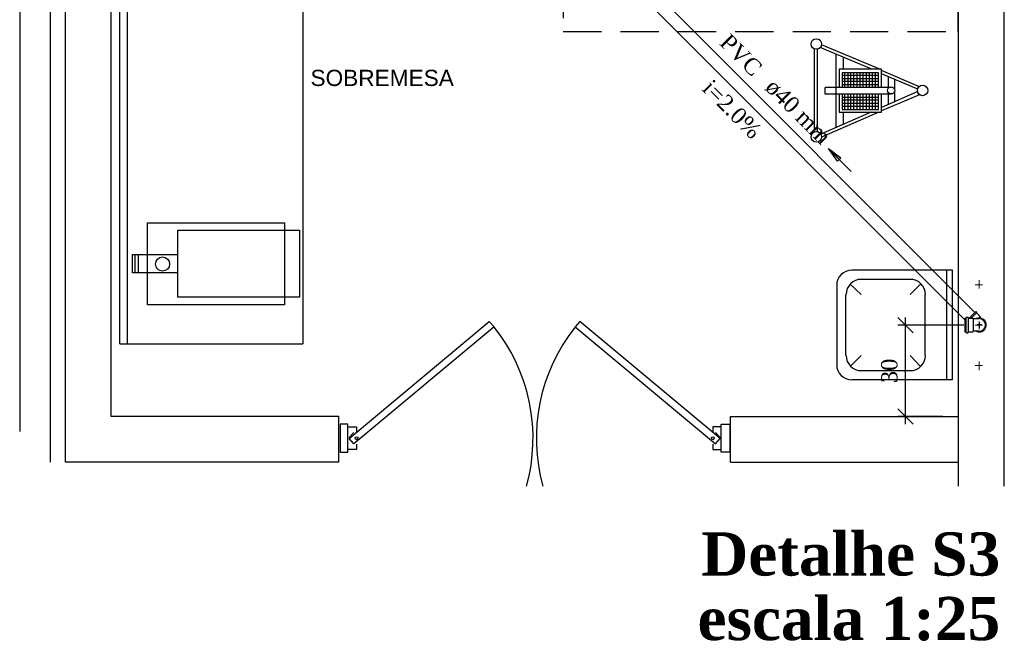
# Model space of a CAD drawing. Header units: millimetres. Extents: x 481 to 729890, y -1 to 83.
# Tile 35 of 60: x 530 to 542, y 59 to 67. Entities that reach past the tile are written whole.
import ezdxf

# ---------------------------------------------------------------- set-up
doc = ezdxf.new("R2010")
doc.units = ezdxf.units.MM
doc.header["$MEASUREMENT"] = 0
doc.linetypes.add('Dashed', pattern=[0.75, 0.5, -0.25])
for name, color, linetype, lineweight in [('DI-Títulos', 3, 'Continuous', 30), ('Simbolos', 1, 'Continuous', 30), ('SIMBOLOS INT', 8, 'Continuous', 5), ('Simbolos_int', 1, 'Continuous', 30), ('TQ-Sentido tubo', 7, 'Continuous', 20), ('TQ-Seção tubo', 1, 'Continuous', 30), ('TQ-Textos tubo', 7, 'Continuous', 20)]:
    doc.layers.add(name, color=color, linetype=linetype, lineweight=lineweight)
doc.styles.add('Arial', font='arial.ttf')
doc.styles.add('TimesNewRoman', font='times.ttf')
doc.styles.add('TimesNewRomanN', font='timesbd.ttf')
doc.dimstyles.get("Standard").update_dxf_attribs({"dimtxt": 0.18, "dimasz": 0.18, "dimexe": 0.18, "dimexo": 0.0625, "dimgap": 0.09, "dimtad": 0, "dimtih": 1, "dimtoh": 1, "dimdec": 4, "dimzin": 0, "dimdsep": 46, "dimtxsty": 'Standard', "dimcen": 0.09, "dimadec": 0, "dimazin": 0, "dimtfac": 1, "dimtdec": 4, "dimtofl": 0, "dimtmove": 0, "dimatfit": 3, "dimfxl": 0, "dimtolj": 1, "dimtzin": 0, "dimarcsym": 0})
doc.dimstyles.new('UM_25.000000', dxfattribs={"dimtxt": 0.18, "dimasz": 0.2, "dimexe": 0.1, "dimexo": 0.2, "dimgap": 0, "dimtad": 1, "dimtih": 1, "dimtoh": 1, "dimdec": 1, "dimlfac": 25, "dimzin": 0, "dimdsep": 46, "dimtxsty": 'Standard', "dimblk": 'CLOSED', "dimblk1": 'CLOSED', "dimblk2": 'CLOSED', "dimcen": 0.09, "dimdle": 0.1, "dimadec": 1, "dimazin": 2, "dimtfac": 1, "dimtdec": 4, "dimtofl": 0, "dimtmove": 0, "dimatfit": 3, "dimldrblk": 'CLOSED', "dimfxl": 0, "dimtolj": 1, "dimarcsym": 0})

# ---------------------------------------------------------------- blocks, each defined once
blk = doc.blocks.new('_OBLIQUE')
at = {"color": 0, "linetype": 'ByBlock', "lineweight": -2}
blk.add_line((-0.5, -0.5), (0.5, 0.5), dxfattribs=at)
blk = doc.blocks.new('*D15')
at = {"color": 0, "linetype": 'Continuous', "lineweight": -2}
for p, q in [((541.088, 62), (541.088, 63.392)), ((541.851, 63.292), (540.988, 63.292)), ((541.576, 62.1), (540.988, 62.1))]:
    blk.add_line(p, q, dxfattribs=at)
at = {"layer": 'Defpoints', "color": 0}
for p in [(541.088, 63.292), (542.051, 63.292), (541.776, 62.1)]:
    blk.add_point(p, dxfattribs=at)
at = {"color": 0, "lineweight": -2, "xscale": 0.2, "yscale": 0.2, "zscale": 0.2}
for p, rotation in [((541.088, 63.292), 90), ((541.088, 62.1), 270)]:
    blk.add_blockref('_OBLIQUE', p, dxfattribs=dict(at, rotation=rotation))
at = {"color": 7, "insert": (540.877, 62.696), "char_height": 0.2118, "attachment_point": 5, "rotation": 90, "style": 'TimesNewRoman'}
blk.add_mtext('\\A1;30', dxfattribs=at)

msp = doc.modelspace()

# ---------------------------------------------------------------- linework, layer by layer
at = {"color": 7}
for p, q in [((530.1027, 78.2188), (530.1027, 61.5028)), ((530.7027, 62.0998), (530.7027, 78.2188)), ((541.7757, 78.2188), (541.7757, 61.1888)), ((529.9077, 78.0238), (529.9077, 61.5028)), ((530.8197, 63.0508), (530.8197, 78.0958)), ((533.2077, 78.0958), (533.2077, 63.0508)), ((530.9187, 63.0508), (530.9187, 77.9818)), ((529.5087, 77.6218), (529.5087, 61.9018)), ((542.3787, 61.1888), (542.3787, 70.8118)), ((540.7497, 66.6358), (539.9907, 66.9568)), ((539.8947, 66.8998), (539.8947, 65.8198)), ((539.9307, 66.8938), (539.9307, 65.8198)), ((540.6477, 66.6358), (539.9727, 66.9208)), ((540.1827, 65.8738), (540.1827, 66.8278)), ((540.2757, 66.6358), (540.2757, 66.7918)), ((540.2187, 66.6358), (540.2187, 66.3988)), ((540.7737, 66.6358), (540.2187, 66.6358)), ((540.2577, 66.5908), (540.2577, 66.3988)), ((540.7347, 66.5908), (540.2577, 66.5908)), ((540.7347, 66.5548), (540.2577, 66.5548)), ((540.2937, 66.3988), (540.2937, 66.5908)), ((540.3357, 66.3988), (540.3357, 66.5908)), ((540.3747, 66.3988), (540.3747, 66.5908)), ((540.4137, 66.3988), (540.4137, 66.5908)), ((540.4557, 66.3988), (540.4557, 66.5908)), ((540.4947, 66.3988), (540.4947, 66.5908)), ((540.5337, 66.3988), (540.5337, 66.5908)), ((540.5757, 66.3988), (540.5757, 66.5908)), ((540.6147, 66.3988), (540.6147, 66.5908)), ((540.6537, 66.3988), (540.6537, 66.5908)), ((540.6957, 66.3988), (540.6957, 66.5908)), ((540.7347, 66.3988), (540.7347, 66.5908)), ((540.7737, 66.3988), (540.7737, 66.6358)), ((541.2687, 66.4078), (540.7737, 66.6208)), ((541.2477, 66.3748), (540.7737, 66.5758)), ((540.8637, 66.3988), (540.8637, 66.5398)), ((540.7347, 66.5128), (540.2577, 66.5128)), ((540.7347, 66.4768), (540.2577, 66.4768)), ((540.7347, 66.4318), (540.2577, 66.4318)), ((540.9477, 66.3688), (540.9477, 66.5038)), ((540.8997, 66.3988), (540.0387, 66.3988)), ((540.0387, 66.3118), (540.0387, 66.3988)), ((540.8997, 66.3118), (540.0387, 66.3118)), ((540.2187, 66.3118), (540.2187, 66.0748)), ((540.2577, 66.3118), (540.2577, 66.1108)), ((540.2937, 66.1108), (540.2937, 66.3118)), ((540.3357, 66.1108), (540.3357, 66.3118)), ((540.3747, 66.1108), (540.3747, 66.3118)), ((540.4137, 66.1108), (540.4137, 66.3118)), ((540.4557, 66.1108), (540.4557, 66.3118)), ((540.4947, 66.1108), (540.4947, 66.3118)), ((540.5337, 66.1108), (540.5337, 66.3118)), ((540.5757, 66.1108), (540.5757, 66.3118)), ((540.6147, 66.1108), (540.6147, 66.3118)), ((540.6537, 66.1108), (540.6537, 66.3118)), ((540.6957, 66.1108), (540.6957, 66.3118)), ((540.7347, 66.1108), (540.7347, 66.3118)), ((541.2477, 66.3448), (540.7737, 66.1348)), ((540.7737, 66.0748), (540.7737, 66.3118)), ((541.2687, 66.3028), (540.7737, 66.0928)), ((540.8637, 66.1708), (540.8637, 66.3118)), ((540.9477, 66.2068), (540.9477, 66.3478)), ((540.2577, 66.2728), (540.7347, 66.2728)), ((540.2577, 66.2368), (540.7347, 66.2368)), ((540.2577, 66.1918), (540.7347, 66.1918)), ((540.2577, 66.1558), (540.7347, 66.1558)), ((540.6387, 66.0748), (539.9787, 65.7898)), ((540.7377, 66.0748), (539.9907, 65.7478)), ((540.2187, 66.0748), (540.7737, 66.0748)), ((540.2577, 66.1108), (540.7347, 66.1108)), ((540.2757, 65.9188), (540.2757, 66.0748)), ((531.1777, 64.6288), (532.9717, 64.6288)), ((531.1777, 63.5578), (531.1777, 64.6288)), ((532.9717, 64.6288), (532.9717, 63.5578)), ((531.5737, 64.5328), (533.1667, 64.5328)), ((531.5737, 63.6568), (531.5737, 64.5328)), ((533.1667, 64.5328), (533.1667, 63.6568)), ((530.9827, 64.2148), (531.5737, 64.2148)), ((530.9827, 63.9748), (530.9827, 64.2148)), ((531.0187, 63.9748), (531.0187, 64.2148)), ((531.0607, 63.9748), (531.0607, 64.2148)), ((531.5737, 63.9748), (530.9827, 63.9748)), ((533.1667, 63.6568), (531.5737, 63.6568)), ((532.9717, 63.5578), (531.1777, 63.5578)), ((530.8197, 63.0508), (533.2077, 63.0508)), ((533.6787, 62.0998), (530.7027, 62.0998)), ((533.6787, 61.5028), (533.6787, 62.0998)), ((533.6787, 61.5028), (533.6787, 62.0998)), ((538.7997, 62.0998), (541.7757, 62.0998)), ((538.7997, 61.5028), (538.7997, 62.0998)), ((533.7987, 62.0008), (533.6967, 62.0008)), ((533.6967, 62.0008), (533.6967, 61.6318)), ((533.7987, 61.6318), (533.7987, 62.0008)), ((538.6797, 61.6318), (538.6797, 62.0008)), ((538.6797, 62.0008), (538.7907, 62.0008)), ((538.7907, 62.0008), (538.7907, 61.6318)), ((533.6967, 61.6318), (533.7987, 61.6318)), ((538.7907, 61.6318), (538.6797, 61.6318)), ((533.6787, 61.5028), (530.1027, 61.5028)), ((538.7997, 61.5028), (541.7757, 61.5028))]:
    msp.add_line(p, q, dxfattribs=at)
at = {"color": 8}
for p, q in [((541.7037, 64.0108), (540.3867, 64.0108)), ((541.6257, 62.5768), (541.6257, 64.0108)), ((541.7037, 62.5768), (541.7037, 64.0108)), ((541.1487, 63.8908), (540.5097, 63.8908)), ((540.1947, 62.7778), (540.1947, 63.8128)), ((540.5097, 63.6928), (540.3657, 63.8308)), ((541.1487, 63.6928), (541.2837, 63.8308)), ((540.3057, 62.8978), (540.3057, 63.6928)), ((541.3437, 62.8978), (541.3437, 63.6928)), ((540.5097, 62.8978), (540.3657, 62.7538)), ((541.1487, 62.8978), (541.2837, 62.7538)), ((541.1487, 62.6968), (540.5097, 62.6968)), ((541.7037, 62.5768), (540.3867, 62.5768))]:
    msp.add_line(p, q, dxfattribs=at)
at = {"color": 7, "linetype": 'Continuous'}
for p, q in [((533.8767, 61.8898), (533.8167, 61.8238)), ((538.6047, 61.8898), (538.6647, 61.8238))]:
    msp.add_line(p, q, dxfattribs=at)
at = {"color": 7, "linetype": 'Dashed'}
msp.add_lwpolyline([(541.7757, 72.3028), (536.6127, 72.3028), (536.6127, 67.1278), (541.7757, 67.1278), (541.7757, 72.3028)], close=True, dxfattribs=at)
at = {"color": 7, "linetype": 'Continuous'}
for points in [[(535.6467, 63.3388), (535.7097, 63.2698), (533.8767, 61.7428), (533.8167, 61.8118), (535.6467, 63.3388)], [(536.8317, 63.3388), (536.7687, 63.2698), (538.6047, 61.7428), (538.6647, 61.8118), (536.8317, 63.3388)]]:
    msp.add_lwpolyline(points, close=True, dxfattribs=at)
at = {"color": 7}
for points in [[(533.9127, 61.7368), (533.9127, 61.6678), (533.7987, 61.6678), (533.7987, 61.9648), (533.9127, 61.9648), (533.9127, 61.8898)], [(538.5687, 61.7368), (538.5687, 61.6678), (538.6797, 61.6678), (538.6797, 61.9648), (538.5687, 61.9648), (538.5687, 61.8898)]]:
    msp.add_lwpolyline(points, dxfattribs=at)
for centre, radius in [((539.9217, 66.9658), 0.0688), ((541.3107, 66.3598), 0.0688), ((540.8997, 66.3598), 0.0463), ((539.9217, 65.7538), 0.0688), ((531.3757, 64.0918), 0.0923), ((533.9127, 61.8148), 0.0184), ((538.5687, 61.8148), 0.0184)]:
    msp.add_circle(centre, radius, dxfattribs=at)
at = {"color": 8}
for centre, start, end in [((540.3867, 63.8128), 90, 180), ((540.5097, 63.6928), 90, 180), ((541.1487, 63.6928), 0, 90), ((540.5097, 62.8978), 180, 270), ((541.1487, 62.8978), 270, 0), ((540.3867, 62.7778), 180, 270)]:
    msp.add_arc(centre, 0.199, start, end, dxfattribs=at)
at = {"color": 7, "linetype": 'Continuous'}
for centre, start, end in [((533.8887, 61.8148), 344.433, 38.5696), ((538.5927, 61.8148), 141.43, 195.567)]:
    msp.add_arc(centre, 2.3308, start, end, dxfattribs=at)
at = {"layer": 'Simbolos'}
for p, q in [((542.0047, 63.4698), (541.9187, 63.3838)), ((542.0047, 63.4698), (542.0167, 63.4588)), ((542.0167, 63.4588), (542.0167, 63.4528)), ((542.0167, 63.4528), (542.0587, 63.4108)), ((541.8627, 63.3838), (541.8627, 63.2068)), ((541.8627, 63.3838), (541.8747, 63.3838)), ((541.8807, 63.3928), (541.8787, 63.3868)), ((541.8847, 63.3958), (541.9037, 63.3958)), ((541.9077, 63.3918), (541.9077, 63.3868)), ((541.9117, 63.3838), (541.9687, 63.3838)), ((541.9687, 63.3838), (541.9747, 63.3778)), ((542.0117, 63.3778), (541.9747, 63.3778)), ((542.0507, 63.3778), (542.0117, 63.3778)), ((542.0587, 63.4108), (542.0587, 63.4038)), ((542.0817, 63.3808), (542.0587, 63.4038)), ((541.8627, 63.2068), (541.8747, 63.2068)), ((541.8807, 63.1978), (541.8787, 63.2038)), ((541.8847, 63.1948), (541.9037, 63.1948)), ((541.9077, 63.1988), (541.9077, 63.2038)), ((541.9117, 63.2068), (541.9687, 63.2068)), ((541.9687, 63.2068), (541.9747, 63.2128)), ((542.0117, 63.2128), (541.9747, 63.2128)), ((542.0507, 63.2128), (542.0117, 63.2128))]:
    msp.add_line(p, q, dxfattribs=at)
for centre, radius, start, end in [((541.8747, 63.3878), 0.004, 270, 345), ((541.8847, 63.3918), 0.004, 90, 165), ((541.9037, 63.3918), 0.004, 5, 90), ((541.9117, 63.3878), 0.004, 185, 270), ((542.0507, 63.2958), 0.0823, 270, 90), ((541.8747, 63.2028), 0.004, 15, 90), ((541.8847, 63.1988), 0.004, 195, 270), ((541.9037, 63.1988), 0.004, 270, 355), ((541.9117, 63.2028), 0.004, 90, 175)]:
    msp.add_arc(centre, radius, start, end, dxfattribs=at)
at = {"layer": 'SIMBOLOS INT', "linetype": 'Continuous'}
for p, q in [((542.0487, 63.8188), (542.0487, 63.8788)), ((542.0487, 63.8188), (541.9977, 63.8188)), ((542.0487, 63.8188), (542.0487, 63.7708)), ((542.0487, 63.8188), (542.0937, 63.8188)), ((542.0487, 63.2938), (542.0487, 63.3418)), ((542.0487, 63.2938), (541.9977, 63.2938)), ((542.0487, 63.2938), (542.0937, 63.2938)), ((542.0487, 63.2938), (542.0487, 63.2428)), ((542.0487, 62.7658), (542.0487, 62.8168)), ((542.0487, 62.7658), (541.9977, 62.7658)), ((542.0487, 62.7658), (542.0487, 62.7058)), ((542.0487, 62.7658), (542.0937, 62.7658))]:
    msp.add_line(p, q, dxfattribs=at)
at = {"layer": 'Simbolos_int'}
for p, q in [((542.0167, 63.4528), (541.9467, 63.3838)), ((541.8787, 63.2068), (541.8787, 63.3838)), ((541.9087, 63.2068), (541.9087, 63.3838)), ((541.9747, 63.2128), (541.9747, 63.3778)), ((542.0587, 63.4038), (542.0407, 63.3858)), ((542.0507, 63.3288), (542.0507, 63.2598)), ((542.0827, 63.2958), (542.0247, 63.2958))]:
    msp.add_line(p, q, dxfattribs=at)
for end in [115.377, 70.3768]:
    msp.add_arc((542.0507, 63.2958), 0.0912, 244.623, end, dxfattribs=at)
at = {"layer": 'TQ-Seção tubo'}
for p, q in [((541.9953, 63.4604), (536.1336, 69.3221)), ((541.8821, 63.3472), (536.0204, 69.2089))]:
    msp.add_line(p, q, dxfattribs=at)

# ---------------------------------------------------------------- texts
at = {"insert": (534.2467, 66.4147), "char_height": 0.2118, "width": 3.490505, "attachment_point": 8, "line_spacing_factor": 0.798, "style": 'Arial'}
msp.add_mtext('SOBREMESA', dxfattribs=at)
at = {"layer": 'DI-Títulos', "color": 5, "insert": (542.3257, 60.0132), "char_height": 0.5648, "width": 6.883374, "attachment_point": 9, "line_spacing_factor": 0.798, "style": 'TimesNewRomanN'}
msp.add_mtext('Detalhe S3', dxfattribs=at)
at = {"layer": 'DI-Títulos', "insert": (542.3257, 59.1662), "char_height": 0.5648, "width": 6.97857, "attachment_point": 9, "line_spacing_factor": 0.798, "style": 'TimesNewRomanN'}
msp.add_mtext('escala 1:25', dxfattribs=at)
at = {"layer": 'TQ-Textos tubo', "char_height": 0.2118, "rotation": 314.99989, "line_spacing_factor": 0.798, "style": 'TimesNewRoman'}
for s, insert, width, attachment_point in [('PVC', (539.0802, 66.5253), 1.071317, 9), ('i=2.0%', (538.7432, 66.0373), 1.613688, 8), ('ø40 mm', (539.2302, 66.3753), 1.825803, 7)]:
    msp.add_mtext(s, dxfattribs=dict(at, insert=insert, width=width, attachment_point=attachment_point))

# ---------------------------------------------------------------- dimensions: what is measured, and where the dimension line sits
at = {"linetype": 'Continuous'}
dim = msp.add_linear_dim(base=(541.0883, 63.2918), p1=(541.7757, 62.0998), p2=(542.0507, 63.2918), angle=90, text='30', dimstyle='UM_25.000000', override={"dimtxt": 0.2118, "dimasz": 0.2, "dimexe": 0.1, "dimexo": 0.2, "dimtad": 1, "dimtih": 0, "dimtoh": 0, "dimdec": 1, "dimlfac": 25, "dimzin": 8, "dimtxsty": 'TimesNewRoman', "dimblk": 'OBLIQUE', "dimblk1": 'OBLIQUE', "dimblk2": 'OBLIQUE', "dimsah": 1, "dimdle": 0.1, "dimse1": 0, "dimse2": 0, "dimclrt": 7, "dimadec": 1, "dimazin": 3, "dimtmove": 2, "dimldrblk": 'OBLIQUE'}, dxfattribs=at)
dim.commit()
dim.dimension.update_dxf_attribs({"geometry": '*D15', "text_midpoint": (540.8765, 62.6958), "dimtype": 160, "text_rotation": 90})

# ---------------------------------------------------------------- leaders
at = {"layer": 'TQ-Sentido tubo'}
msp.add_leader([(540.0791, 65.5993), (540.3786, 65.2998)], dimstyle='Standard', override={"dimasz": 0.2, "dimldrblk": 'CLOSED'}, dxfattribs=at)

doc.saveas('drawing.dxf')
